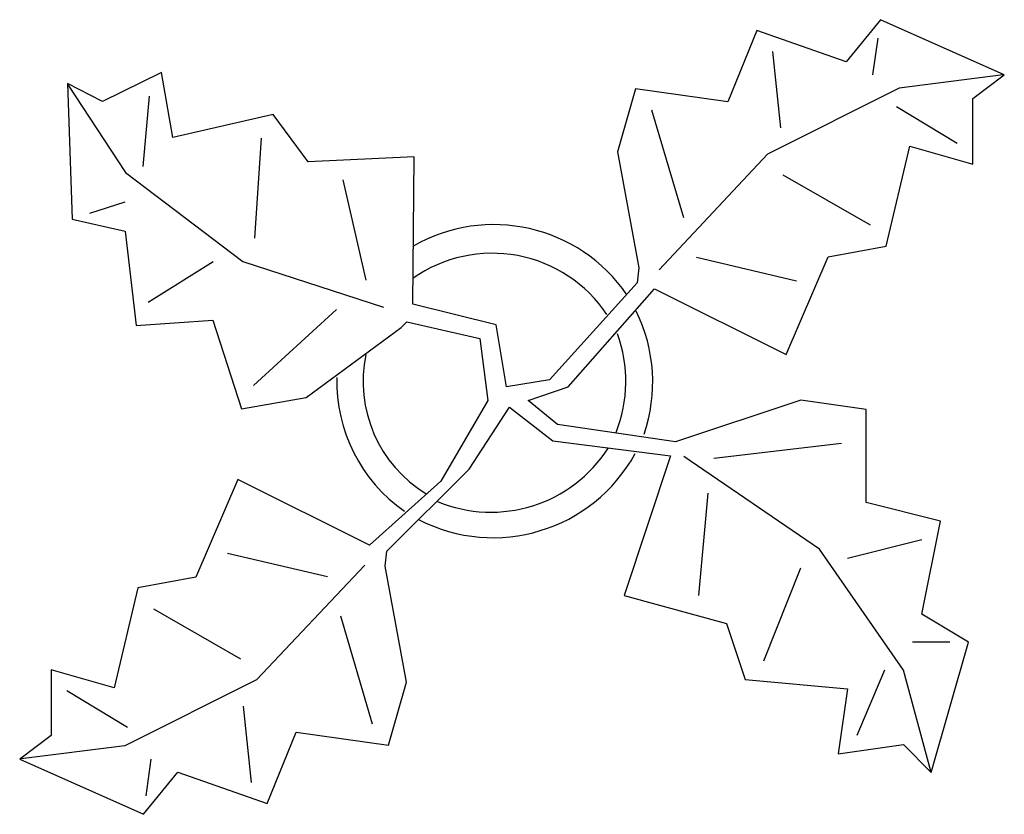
# Model space of a CAD drawing. Extents: x -0.69 to 0.74, y -0.64 to 0.52.
import ezdxf

# ---------------------------------------------------------------- set-up
doc = ezdxf.new("R2010")
doc.units = 0
doc.header["$LTSCALE"] = 0.1
doc.header["$MEASUREMENT"] = 0
doc.layers.add('JARDIN', color=76, linetype='CONTINUOUS')

msp = doc.modelspace()

# ---------------------------------------------------------------- linework, layer by layer
at = {"layer": 'JARDIN'}
for p, q in [((0.5601, 0.4915), (0.5526, 0.4379)), ((0.4068, 0.4719), (0.4185, 0.3608)), ((-0.5096, 0.3044), (-0.5003, 0.4072)), ((0.2307, 0.3871), (0.2769, 0.2302)), ((0.5871, 0.3919), (0.6755, 0.3384)), ((-0.3378, 0.3459), (-0.3475, 0.2002)), ((0.5493, 0.2192), (0.4225, 0.2918)), ((-0.1851, 0.1391), (-0.2183, 0.285)), ((-0.5874, 0.2365), (-0.5357, 0.2532)), ((0.2963, 0.1727), (0.4419, 0.1384)), ((-0.5026, 0.1071), (-0.4077, 0.1664)), ((-0.349, -0.014), (-0.2282, 0.0965)), ((0.3213, -0.12), (0.5071, -0.0981)), ((0.4753, -0.2525), (0.2778, -0.1175)), ((0.3125, -0.1711), (0.299, -0.3202)), ((0.6244, -0.2388), (0.5159, -0.2661)), ((0.5973, -0.4286), (0.4753, -0.2525)), ((-0.2415, -0.2929), (-0.3871, -0.2586)), ((0.3939, -0.4151), (0.448, -0.2796)), ((-0.4945, -0.3393), (-0.3678, -0.412)), ((-0.1759, -0.5073), (-0.2221, -0.3502)), ((0.6649, -0.388), (0.6108, -0.388)), ((0.57, -0.4286), (0.5294, -0.5236)), ((0.6374, -0.5758), (0.5973, -0.4286)), ((-0.5324, -0.5121), (-0.6207, -0.4586)), ((-0.352, -0.5921), (-0.3637, -0.4809)), ((-0.5053, -0.6117), (-0.4979, -0.5581))]:
    msp.add_line(p, q, dxfattribs=at)
msp.add_lwpolyline([(-0.6201, 0.4253), (-0.6131, 0.228), (-0.536, 0.2104), (-0.52, 0.0731), (-0.4083, 0.0807), (-0.3666, -0.0483), (-0.2722, -0.0318), (-0.1342, 0.0701), (-0.1256, 0.0787), (-0.0194, 0.0541), (-0.0077, -0.0361), (-0.0764, -0.1533), (-0.1802, -0.2467), (-0.372, -0.1513), (-0.4331, -0.2933), (-0.5175, -0.3087), (-0.5517, -0.4546), (-0.6437, -0.428), (-0.6435, -0.5238), (-0.6895, -0.5583), (-0.5091, -0.6386), (-0.4593, -0.577), (-0.329, -0.6228), (-0.287, -0.5191), (-0.1526, -0.538), (-0.126, -0.446), (-0.1572, -0.2773), (-0.1547, -0.2555), (-0.0349, -0.136), (0.0237, -0.046), (0.087, -0.0949), (0.2584, -0.1168), (0.1905, -0.3202), (0.3396, -0.3608), (0.3669, -0.4422), (0.5159, -0.4557), (0.5024, -0.5506), (0.5973, -0.5371), (0.6379, -0.5777), (0.692, -0.388), (0.6244, -0.3472), (0.6514, -0.2117), (0.543, -0.1847), (0.543, -0.0492), (0.448, -0.0356), (0.2654, -0.0961), (0.0938, -0.071), (0.051, -0.0361), (0.1094, -0.016), (0.235, 0.1265), (0.4268, 0.0311), (0.4879, 0.1732), (0.5723, 0.1885), (0.6065, 0.3344), (0.6985, 0.3078), (0.6983, 0.4036), (0.7443, 0.4381), (0.5639, 0.5184), (0.5141, 0.4568), (0.3838, 0.5026), (0.3418, 0.3989), (0.2074, 0.4178), (0.1808, 0.3258), (0.212, 0.1572), (0.2095, 0.1353), (0.0821, -0.0059), (0.0196, -0.016), (0.0041, 0.074), (-0.1168, 0.1042), (-0.1152, 0.3186), (-0.2694, 0.3112), (-0.3204, 0.3802), (-0.4665, 0.347), (-0.4828, 0.4415), (-0.5689, 0.3991)], close=True, dxfattribs=at)
for points in [[(0.7427, 0.4379), (0.591, 0.4187), (0.3995, 0.3224), (0.2419, 0.154)], [(-0.6187, 0.4231), (-0.5353, 0.2961), (-0.3648, 0.1662), (-0.1596, 0.0999)], [(-0.1871, -0.276), (-0.3445, -0.4426), (-0.5362, -0.5389), (-0.6873, -0.558)]]:
    msp.add_lwpolyline(points, dxfattribs=at)
for centre, radius, start, end in [((0.0009, -0.0149), 0.2349, 34.3757, 120.103), ((-0.0014, -0.0228), 0.2011, 33.8219, 124.941), ((-0.0027, -0.0095), 0.235, 341.202, 26.0918), ((-0.0092, -0.0083), 0.2024, 338.409, 20.0301), ((0.0023, -0.0083), 0.1917, 168.165, 238.673), ((0.0023, -0.0083), 0.2301, 178.615, 235.117), ((0, 0), 0.2358, 242.581, 331.271), ((-0.0032, 0.0041), 0.2028, 247.371, 327.472)]:
    msp.add_arc(centre, radius, start, end, dxfattribs=at)

doc.saveas('drawing.dxf')
